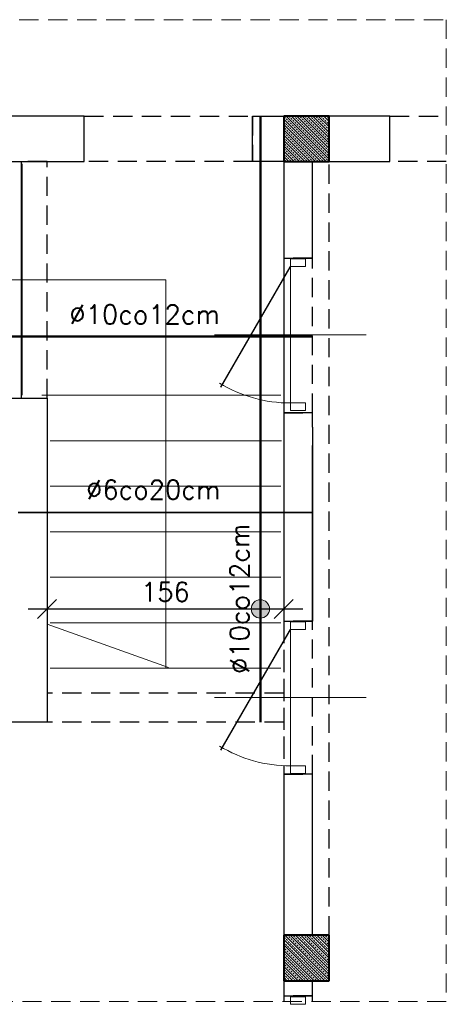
# Model space of a CAD drawing. Extents: x -19 to 9300416, y -12 to 10688993.
# Tile 45 of 106: x 4616289 to 4616570, y 5311730 to 5312379. Entities that reach past the tile are written whole.
import ezdxf

# ---------------------------------------------------------------- set-up
doc = ezdxf.new("R2010")
doc.units = 0
doc.header["$MEASUREMENT"] = 0
doc.linetypes.add('DASHED', pattern=[19.05, 12.7, -6.35])
for name, color, linetype, lineweight in [('K-BELKI', 5, 'DASHED', 30), ('K-OPISY', 252, 'Continuous', 15), ('K-SCIANY CIENKI', 163, 'Continuous', 30), ('K-SCIANY GRUBY', 195, 'Continuous', 40), ('K-STAL', 114, 'Continuous', 50), ('K-STAL CIENKI', 92, 'Continuous', 35), ('K-WIDOK', 45, 'Continuous', 20), ('K-WYMIARY', 7, 'Continuous', 15)]:
    doc.layers.add(name, color=color, linetype=linetype, lineweight=lineweight)
doc.layers.add('STOLARKA', color=4, linetype='Continuous')
doc.styles.add('Simplex', font='simplex.shx')
doc.dimstyles.new('1do50', dxfattribs={"dimscale": 5, "dimtxt": 2.5, "dimasz": 2.5, "dimexe": 2.5, "dimexo": 0.5, "dimgap": 1, "dimtad": 1, "dimdec": 1, "dimrnd": 0.5, "dimzin": 12, "dimdsep": 46, "dimtxsty": 'Simplex', "dimblk": 'OBLIQUE', "dimcen": 0.5, "dimdle": 2.5, "dimclrd": 256, "dimclre": 256, "dimclrt": 256, "dimadec": 1, "dimazin": 3, "dimtfac": 1, "dimtdec": 1, "dimtix": 1, "dimtmove": 0, "dimatfit": 3, "dimfxl": 0, "dimtolj": 1, "dimtzin": 0, "dimarcsym": 0})

# ---------------------------------------------------------------- blocks, each defined once
blk = doc.blocks.new('_Oblique')
at = {"color": 0, "linetype": 'ByBlock', "lineweight": -2}
blk.add_line((-0.5, -0.5), (0.5, 0.5), dxfattribs=at)
blk = doc.blocks.new('*D1487')
at = {"layer": 'Defpoints', "color": 0, "lineweight": 0, "ltscale": 40}
for p in [(4616307.03, 5311999.29), (4616463.03, 5311999.29), (4616463.03, 5311990.58)]:
    blk.add_point(p, dxfattribs=at)
at = {"layer": 'K-WYMIARY', "lineweight": -2, "ltscale": 40}
for p, q in [((4616307.03, 5311996.79), (4616307.03, 5311978.08)), ((4616463.03, 5311996.79), (4616463.03, 5311978.08)), ((4616294.53, 5311990.58), (4616475.53, 5311990.58))]:
    blk.add_line(p, q, dxfattribs=at)
at = {"layer": 'K-WYMIARY', "lineweight": -2, "ltscale": 40, "xscale": 12.5, "yscale": 12.5, "zscale": 12.5, "rotation": 180}
blk.add_blockref('_Oblique', (4616307.03, 5311990.58), dxfattribs=at)
at = {"layer": 'K-WYMIARY', "lineweight": -2, "ltscale": 40, "xscale": 12.5, "yscale": 12.5, "zscale": 12.5}
blk.add_blockref('_Oblique', (4616463.03, 5311990.58), dxfattribs=at)
at = {"layer": 'K-WYMIARY', "lineweight": 0, "ltscale": 40, "insert": (4616385.03, 5312001.83), "char_height": 12.5, "attachment_point": 5, "style": 'Simplex'}
blk.add_mtext('\\A1;156', dxfattribs=at)

msp = doc.modelspace()

# ---------------------------------------------------------------- hatches: boundary and pattern name
at = {"layer": 'K-OPISY'}
h = msp.add_hatch(color=256, dxfattribs=at)
edge = h.paths.add_edge_path()
edge.add_arc((4616447.63, 5311990.58), 6.06, 0, 360)

# ---------------------------------------------------------------- linework, layer by layer
at = {"layer": 'K-BELKI'}
for p, q in [((4616463.03, 5311934.98), (4616307.03, 5311934.98)), ((4616463.03, 5311916.03), (4616307.03, 5311916.03))]:
    msp.add_line(p, q, dxfattribs=at)
for points in [[(4616442.53, 5312285.45), (4616331.53, 5312285.45), (4616331.53, 5312315.45), (4616442.53, 5312315.45)], [(4616290.03, 5312129.44), (4616307.03, 5312129.44), (4616307.03, 5312285.45), (4616290.03, 5312285.45)], [(4616463.03, 5311775.45), (4616493.03, 5311775.45), (4616493.03, 5312285.45), (4616463.03, 5312285.45)], [(4616482.03, 5312221.82), (4616463.03, 5312221.82), (4616463.03, 5312119.82), (4616482.03, 5312119.82)], [(4616481.95, 5311982.61), (4616463.03, 5311982.61), (4616463.03, 5311881.61), (4616481.95, 5311881.61)]]:
    msp.add_lwpolyline(points, close=True, dxfattribs=at)
for points in [[(4616570.19, 5312285.45), (4616533.03, 5312285.45), (4616533.03, 5312315.45), (4616570.19, 5312315.45)], [(4616482.03, 5311731.86), (4616482.03, 5311735.45), (4616463.03, 5311735.45), (4616463.03, 5311731.86)]]:
    msp.add_lwpolyline(points, dxfattribs=at)
at = {"layer": 'K-OPISY'}
msp.add_circle((4616447.63, 5311990.58), 6.06, dxfattribs=at)
at = {"layer": 'K-SCIANY CIENKI'}
for p, q in [((4616331.53, 5312315.45), (4615943.03, 5312315.45)), ((4616331.53, 5312285.45), (4616331.53, 5312315.45)), ((4616442.53, 5312285.45), (4616442.53, 5312315.45)), ((4616442.53, 5312315.45), (4616463.03, 5312315.45)), ((4616463.03, 5312315.45), (4616463.03, 5312285.45)), ((4616533.03, 5312315.45), (4616493.03, 5312315.45)), ((4616493.03, 5312315.45), (4616493.03, 5312285.45)), ((4616533.03, 5312285.45), (4616533.03, 5312315.45)), ((4615943.03, 5312285.45), (4616331.53, 5312285.45)), ((4616463.03, 5312285.45), (4616442.53, 5312285.45)), ((4616482.03, 5312285.45), (4616463.03, 5312285.45)), ((4616463.03, 5312285.45), (4616463.03, 5312221.82)), ((4616482.03, 5312221.82), (4616482.03, 5312285.45)), ((4616493.03, 5312285.45), (4616533.03, 5312285.45)), ((4616463.03, 5312221.82), (4616482.03, 5312221.82)), ((4616099.03, 5312129.45), (4616307.03, 5312129.45)), ((4616307.03, 5312129.45), (4616307.03, 5311915.98)), ((4616482.03, 5312119.82), (4616463.03, 5312119.82)), ((4616463.03, 5312119.82), (4616463.03, 5311982.61)), ((4616482.03, 5312110.32), (4616482.03, 5312119.82)), ((4616482.03, 5312110.32), (4616481.95, 5311982.61)), ((4616482.03, 5311982.61), (4616482.03, 5312098.32)), ((4616463.03, 5311982.61), (4616482.03, 5311982.61)), ((4616307.03, 5311915.98), (4616241.53, 5311915.98)), ((4616482.03, 5311881.61), (4616463.03, 5311881.61)), ((4616463.03, 5311881.61), (4616463.03, 5311775.45)), ((4616482.03, 5311775.45), (4616482.03, 5311881.61)), ((4616463.03, 5311775.45), (4616482.03, 5311775.45)), ((4616482.03, 5311745.45), (4616463.03, 5311745.45)), ((4616463.03, 5311745.45), (4616463.03, 5311735.45)), ((4616482.03, 5311735.45), (4616482.03, 5311745.45)), ((4616463.03, 5311735.45), (4616482.03, 5311735.45))]:
    msp.add_line(p, q, dxfattribs=at)
at = {"layer": 'K-SCIANY GRUBY'}
for p, q in [((4616493.03, 5312315.45), (4616463.03, 5312315.45)), ((4616463.03, 5312315.45), (4616463.03, 5312285.45)), ((4616493.03, 5312285.45), (4616493.03, 5312315.45)), ((4616463.03, 5312285.45), (4616493.03, 5312285.45)), ((4616493.03, 5311775.45), (4616463.03, 5311775.45)), ((4616463.03, 5311775.45), (4616463.03, 5311745.45)), ((4616493.03, 5311745.45), (4616493.03, 5311775.45)), ((4616463.03, 5311745.45), (4616493.03, 5311745.45))]:
    msp.add_line(p, q, dxfattribs=at)
at = {"layer": 'K-STAL'}
for points in [[(4616447.63, 5312315.45), (4616447.63, 5311916.03)], [(4615913.03, 5312170.23), (4616482.03, 5312170.23)]]:
    msp.add_lwpolyline(points, dxfattribs=at)
at = {"layer": 'K-STAL CIENKI', "color": 2}
msp.add_lwpolyline([(4616288.03, 5312054.2), (4616481.99, 5312054.08)], dxfattribs=at)
at = {"layer": 'K-WIDOK', "linetype": 'Continuous', "lineweight": 0}
for p, q in [((4616464.63, 5312315.45), (4616493.03, 5312287.05)), ((4616466.39, 5312315.45), (4616467.24, 5312314.61)), ((4616468.16, 5312315.45), (4616493.03, 5312290.59)), ((4616469.93, 5312315.45), (4616470.33, 5312315.05)), ((4616471.7, 5312315.45), (4616493.03, 5312294.13)), ((4616475.23, 5312315.45), (4616493.03, 5312297.66)), ((4616477, 5312315.45), (4616477.84, 5312314.61)), ((4616478.77, 5312315.45), (4616493.03, 5312301.2)), ((4616480.54, 5312315.45), (4616480.94, 5312315.05)), ((4616482.3, 5312315.45), (4616493.03, 5312304.73)), ((4616485.84, 5312315.45), (4616493.03, 5312308.27)), ((4616487.61, 5312315.45), (4616488.45, 5312314.61)), ((4616489.38, 5312315.45), (4616493.03, 5312311.8)), ((4616491.14, 5312315.45), (4616491.54, 5312315.05)), ((4616492.91, 5312315.45), (4616493.03, 5312315.34)), ((4616463.03, 5312313.52), (4616491.09, 5312285.45)), ((4616463.03, 5312311.75), (4616463.7, 5312311.07)), ((4616463.03, 5312309.98), (4616487.56, 5312285.45)), ((4616463.26, 5312315.05), (4616464.14, 5312314.17)), ((4616464.14, 5312310.63), (4616465.03, 5312309.75)), ((4616464.59, 5312313.73), (4616465.47, 5312312.84)), ((4616465.47, 5312309.31), (4616466.35, 5312308.42)), ((4616465.91, 5312312.4), (4616466.8, 5312311.52)), ((4616467.24, 5312311.07), (4616468.12, 5312310.19)), ((4616467.68, 5312314.17), (4616468.56, 5312313.28)), ((4616468.56, 5312309.75), (4616469.45, 5312308.86)), ((4616469.01, 5312312.84), (4616469.89, 5312311.96)), ((4616470.33, 5312311.52), (4616471.22, 5312310.63)), ((4616470.77, 5312314.61), (4616471.66, 5312313.73)), ((4616471.66, 5312310.19), (4616472.54, 5312309.31)), ((4616472.1, 5312313.28), (4616472.98, 5312312.4)), ((4616473.42, 5312311.96), (4616474.31, 5312311.07)), ((4616473.87, 5312315.05), (4616474.75, 5312314.17)), ((4616474.75, 5312310.63), (4616475.63, 5312309.75)), ((4616475.19, 5312313.73), (4616476.08, 5312312.84)), ((4616476.08, 5312309.31), (4616476.96, 5312308.42)), ((4616476.52, 5312312.4), (4616477.4, 5312311.52)), ((4616477.84, 5312311.07), (4616478.73, 5312310.19)), ((4616478.29, 5312314.17), (4616479.17, 5312313.28)), ((4616479.17, 5312309.75), (4616480.05, 5312308.86)), ((4616479.61, 5312312.84), (4616480.5, 5312311.96)), ((4616480.94, 5312311.52), (4616481.82, 5312310.63)), ((4616481.38, 5312314.61), (4616482.26, 5312313.73)), ((4616482.26, 5312310.19), (4616483.15, 5312309.31)), ((4616482.71, 5312313.28), (4616483.59, 5312312.4)), ((4616484.03, 5312311.96), (4616484.92, 5312311.07)), ((4616484.47, 5312315.05), (4616485.36, 5312314.17)), ((4616485.36, 5312310.63), (4616486.24, 5312309.75)), ((4616485.8, 5312313.73), (4616486.68, 5312312.84)), ((4616486.68, 5312309.31), (4616487.57, 5312308.42)), ((4616487.12, 5312312.4), (4616488.01, 5312311.52)), ((4616488.45, 5312311.07), (4616489.33, 5312310.19)), ((4616488.89, 5312314.17), (4616489.78, 5312313.28)), ((4616489.78, 5312309.75), (4616490.66, 5312308.86)), ((4616490.22, 5312312.84), (4616491.1, 5312311.96)), ((4616491.54, 5312311.52), (4616492.43, 5312310.63)), ((4616491.99, 5312314.61), (4616492.87, 5312313.73)), ((4616492.87, 5312310.19), (4616493.03, 5312310.04)), ((4616463.03, 5312308.22), (4616463.26, 5312307.98)), ((4616463.03, 5312306.45), (4616484.02, 5312285.45)), ((4616463.03, 5312302.91), (4616480.48, 5312285.45)), ((4616463.26, 5312304.45), (4616464.14, 5312303.56)), ((4616463.7, 5312307.54), (4616464.59, 5312306.66)), ((4616464.59, 5312303.12), (4616465.47, 5312302.24)), ((4616465.03, 5312306.21), (4616465.91, 5312305.33)), ((4616466.35, 5312304.89), (4616467.24, 5312304)), ((4616466.8, 5312307.98), (4616467.68, 5312307.1)), ((4616467.68, 5312303.56), (4616468.56, 5312302.68)), ((4616468.12, 5312306.66), (4616469.01, 5312305.77)), ((4616469.45, 5312305.33), (4616470.33, 5312304.45)), ((4616469.89, 5312308.42), (4616470.77, 5312307.54)), ((4616470.77, 5312304), (4616471.66, 5312303.12)), ((4616471.22, 5312307.1), (4616472.1, 5312306.21)), ((4616472.1, 5312302.68), (4616472.98, 5312301.79)), ((4616472.54, 5312305.77), (4616473.42, 5312304.89)), ((4616472.98, 5312308.86), (4616473.87, 5312307.98)), ((4616473.87, 5312304.45), (4616474.75, 5312303.56)), ((4616474.31, 5312307.54), (4616475.19, 5312306.66)), ((4616475.19, 5312303.12), (4616476.08, 5312302.24)), ((4616475.63, 5312306.21), (4616476.52, 5312305.33)), ((4616476.96, 5312304.89), (4616477.84, 5312304)), ((4616477.4, 5312307.98), (4616478.29, 5312307.1)), ((4616478.29, 5312303.56), (4616479.17, 5312302.68)), ((4616478.73, 5312306.66), (4616479.61, 5312305.77)), ((4616480.05, 5312305.33), (4616480.94, 5312304.45)), ((4616480.5, 5312308.42), (4616481.38, 5312307.54)), ((4616481.38, 5312304), (4616482.26, 5312303.12)), ((4616481.82, 5312307.1), (4616482.71, 5312306.21)), ((4616482.71, 5312302.68), (4616483.59, 5312301.79)), ((4616483.15, 5312305.77), (4616484.03, 5312304.89)), ((4616483.59, 5312308.86), (4616484.47, 5312307.98)), ((4616484.47, 5312304.45), (4616485.36, 5312303.56)), ((4616484.92, 5312307.54), (4616485.8, 5312306.66)), ((4616485.8, 5312303.12), (4616486.68, 5312302.24)), ((4616486.24, 5312306.21), (4616487.12, 5312305.33)), ((4616487.57, 5312304.89), (4616488.45, 5312304)), ((4616488.01, 5312307.98), (4616488.89, 5312307.1)), ((4616488.89, 5312303.56), (4616489.78, 5312302.68)), ((4616489.33, 5312306.66), (4616490.22, 5312305.77)), ((4616490.66, 5312305.33), (4616491.54, 5312304.45)), ((4616491.1, 5312308.42), (4616491.99, 5312307.54)), ((4616491.99, 5312304), (4616492.87, 5312303.12)), ((4616492.43, 5312307.1), (4616493.03, 5312306.5)), ((4616463.03, 5312301.14), (4616463.7, 5312300.47)), ((4616463.03, 5312299.38), (4616476.95, 5312285.45)), ((4616463.03, 5312297.61), (4616463.26, 5312297.37)), ((4616463.7, 5312296.93), (4616464.59, 5312296.05)), ((4616464.14, 5312300.03), (4616465.03, 5312299.14)), ((4616465.47, 5312298.7), (4616466.35, 5312297.82)), ((4616465.91, 5312301.79), (4616466.8, 5312300.91)), ((4616466.8, 5312297.37), (4616467.68, 5312296.49)), ((4616467.24, 5312300.47), (4616468.12, 5312299.58)), ((4616468.12, 5312296.05), (4616469.01, 5312295.16)), ((4616468.56, 5312299.14), (4616469.45, 5312298.26)), ((4616469.01, 5312302.24), (4616469.89, 5312301.35)), ((4616469.89, 5312297.82), (4616470.77, 5312296.93)), ((4616470.33, 5312300.91), (4616471.22, 5312300.03)), ((4616471.22, 5312296.49), (4616472.1, 5312295.61)), ((4616471.66, 5312299.58), (4616472.54, 5312298.7)), ((4616472.98, 5312298.26), (4616473.87, 5312297.37)), ((4616473.42, 5312301.35), (4616474.31, 5312300.47)), ((4616474.31, 5312296.93), (4616475.19, 5312296.05)), ((4616474.75, 5312300.03), (4616475.63, 5312299.14)), ((4616476.08, 5312298.7), (4616476.96, 5312297.82)), ((4616476.52, 5312301.79), (4616477.4, 5312300.91)), ((4616477.4, 5312297.37), (4616478.29, 5312296.49)), ((4616477.84, 5312300.47), (4616478.73, 5312299.58)), ((4616478.73, 5312296.05), (4616479.61, 5312295.16)), ((4616479.17, 5312299.14), (4616480.05, 5312298.26)), ((4616479.61, 5312302.24), (4616480.5, 5312301.35)), ((4616480.5, 5312297.82), (4616481.38, 5312296.93)), ((4616480.94, 5312300.91), (4616481.82, 5312300.03)), ((4616481.82, 5312296.49), (4616482.71, 5312295.61)), ((4616482.26, 5312299.58), (4616483.15, 5312298.7)), ((4616483.59, 5312298.26), (4616484.47, 5312297.37)), ((4616484.03, 5312301.35), (4616484.92, 5312300.47)), ((4616484.92, 5312296.93), (4616485.8, 5312296.05)), ((4616485.36, 5312300.03), (4616486.24, 5312299.14)), ((4616486.68, 5312298.7), (4616487.57, 5312297.82)), ((4616487.12, 5312301.79), (4616488.01, 5312300.91)), ((4616488.01, 5312297.37), (4616488.89, 5312296.49)), ((4616488.45, 5312300.47), (4616489.33, 5312299.58)), ((4616489.33, 5312296.05), (4616490.22, 5312295.16)), ((4616489.78, 5312299.14), (4616490.66, 5312298.26)), ((4616490.22, 5312302.24), (4616491.1, 5312301.35)), ((4616491.1, 5312297.82), (4616491.99, 5312296.93)), ((4616491.54, 5312300.91), (4616492.43, 5312300.03)), ((4616492.43, 5312296.49), (4616493.03, 5312295.89)), ((4616492.87, 5312299.58), (4616493.03, 5312299.43)), ((4616463.03, 5312295.84), (4616473.41, 5312285.45)), ((4616463.03, 5312292.31), (4616469.88, 5312285.45)), ((4616463.03, 5312290.54), (4616463.7, 5312289.86)), ((4616463.26, 5312293.84), (4616464.14, 5312292.95)), ((4616464.14, 5312289.42), (4616465.03, 5312288.54)), ((4616464.59, 5312292.51), (4616465.47, 5312291.63)), ((4616465.03, 5312295.61), (4616465.91, 5312294.72)), ((4616465.91, 5312291.19), (4616466.8, 5312290.3)), ((4616466.35, 5312294.28), (4616467.24, 5312293.4)), ((4616467.24, 5312289.86), (4616468.12, 5312288.98)), ((4616467.68, 5312292.95), (4616468.56, 5312292.07)), ((4616469.01, 5312291.63), (4616469.89, 5312290.75)), ((4616469.45, 5312294.72), (4616470.33, 5312293.84)), ((4616470.33, 5312290.3), (4616471.22, 5312289.42)), ((4616470.77, 5312293.4), (4616471.66, 5312292.51)), ((4616472.1, 5312292.07), (4616472.98, 5312291.19)), ((4616472.54, 5312295.16), (4616473.42, 5312294.28)), ((4616473.42, 5312290.75), (4616474.31, 5312289.86)), ((4616473.87, 5312293.84), (4616474.75, 5312292.95)), ((4616474.75, 5312289.42), (4616475.63, 5312288.54)), ((4616475.19, 5312292.51), (4616476.08, 5312291.63)), ((4616475.63, 5312295.61), (4616476.52, 5312294.72)), ((4616476.52, 5312291.19), (4616477.4, 5312290.3)), ((4616476.96, 5312294.28), (4616477.84, 5312293.4)), ((4616477.84, 5312289.86), (4616478.73, 5312288.98)), ((4616478.29, 5312292.95), (4616479.17, 5312292.07)), ((4616479.61, 5312291.63), (4616480.5, 5312290.75)), ((4616480.05, 5312294.72), (4616480.94, 5312293.84)), ((4616480.94, 5312290.3), (4616481.82, 5312289.42)), ((4616481.38, 5312293.4), (4616482.26, 5312292.51)), ((4616482.71, 5312292.07), (4616483.59, 5312291.19)), ((4616483.15, 5312295.16), (4616484.03, 5312294.28)), ((4616484.03, 5312290.75), (4616484.92, 5312289.86)), ((4616484.47, 5312293.84), (4616485.36, 5312292.95)), ((4616485.36, 5312289.42), (4616486.24, 5312288.54)), ((4616485.8, 5312292.51), (4616486.68, 5312291.63)), ((4616486.24, 5312295.61), (4616487.12, 5312294.72)), ((4616487.12, 5312291.19), (4616488.01, 5312290.3)), ((4616487.57, 5312294.28), (4616488.45, 5312293.4)), ((4616488.45, 5312289.86), (4616489.33, 5312288.98)), ((4616488.89, 5312292.95), (4616489.78, 5312292.07)), ((4616490.22, 5312291.63), (4616491.1, 5312290.75)), ((4616490.66, 5312294.72), (4616491.54, 5312293.84)), ((4616491.54, 5312290.3), (4616492.43, 5312289.42)), ((4616491.99, 5312293.4), (4616492.87, 5312292.51)), ((4616463.03, 5312288.77), (4616466.34, 5312285.45)), ((4616463.03, 5312287), (4616463.26, 5312286.77)), ((4616463.7, 5312286.33), (4616464.57, 5312285.45)), ((4616465.47, 5312288.09), (4616466.35, 5312287.21)), ((4616466.8, 5312286.77), (4616467.68, 5312285.88)), ((4616468.56, 5312288.54), (4616469.45, 5312287.65)), ((4616469.89, 5312287.21), (4616470.77, 5312286.33)), ((4616471.22, 5312285.88), (4616471.65, 5312285.45)), ((4616471.66, 5312288.98), (4616472.54, 5312288.09)), ((4616472.98, 5312287.65), (4616473.87, 5312286.77)), ((4616474.31, 5312286.33), (4616475.18, 5312285.45)), ((4616476.08, 5312288.09), (4616476.96, 5312287.21)), ((4616477.4, 5312286.77), (4616478.29, 5312285.88)), ((4616479.17, 5312288.54), (4616480.05, 5312287.65)), ((4616480.5, 5312287.21), (4616481.38, 5312286.33)), ((4616481.82, 5312285.88), (4616482.25, 5312285.45)), ((4616482.26, 5312288.98), (4616483.15, 5312288.09)), ((4616483.59, 5312287.65), (4616484.47, 5312286.77)), ((4616484.92, 5312286.33), (4616485.79, 5312285.45)), ((4616486.68, 5312288.09), (4616487.57, 5312287.21)), ((4616488.01, 5312286.77), (4616488.89, 5312285.88)), ((4616489.78, 5312288.54), (4616490.66, 5312287.65)), ((4616491.1, 5312287.21), (4616491.99, 5312286.33)), ((4616492.43, 5312285.88), (4616492.86, 5312285.45)), ((4616492.87, 5312288.98), (4616493.03, 5312288.82)), ((4616463.03, 5311772.58), (4616490.15, 5311745.45)), ((4616463.03, 5311770.81), (4616463.7, 5311770.14)), ((4616463.26, 5311774.12), (4616464.14, 5311773.23)), ((4616463.69, 5311775.45), (4616493.03, 5311746.12)), ((4616464.59, 5311772.79), (4616465.47, 5311771.91)), ((4616465.46, 5311775.45), (4616465.91, 5311775)), ((4616465.91, 5311771.46), (4616466.8, 5311770.58)), ((4616466.35, 5311774.56), (4616467.24, 5311773.67)), ((4616467.23, 5311775.45), (4616493.03, 5311749.65)), ((4616467.68, 5311773.23), (4616468.56, 5311772.35)), ((4616468.99, 5311775.45), (4616469.01, 5311775.44)), ((4616469.01, 5311771.91), (4616469.89, 5311771.02)), ((4616469.45, 5311775), (4616470.33, 5311774.12)), ((4616470.33, 5311770.58), (4616471.22, 5311769.7)), ((4616470.76, 5311775.45), (4616493.03, 5311753.19)), ((4616470.77, 5311773.67), (4616471.66, 5311772.79)), ((4616472.1, 5311772.35), (4616472.98, 5311771.46)), ((4616472.54, 5311775.44), (4616473.42, 5311774.56)), ((4616473.42, 5311771.02), (4616474.31, 5311770.14)), ((4616473.87, 5311774.12), (4616474.75, 5311773.23)), ((4616474.3, 5311775.45), (4616493.03, 5311756.72)), ((4616475.19, 5311772.79), (4616476.08, 5311771.91)), ((4616476.06, 5311775.45), (4616476.52, 5311775)), ((4616476.52, 5311771.46), (4616477.4, 5311770.58)), ((4616476.96, 5311774.56), (4616477.84, 5311773.67)), ((4616477.83, 5311775.45), (4616493.03, 5311760.26)), ((4616478.29, 5311773.23), (4616479.17, 5311772.35)), ((4616479.6, 5311775.45), (4616479.61, 5311775.44)), ((4616479.61, 5311771.91), (4616480.5, 5311771.02)), ((4616480.05, 5311775), (4616480.94, 5311774.12)), ((4616480.94, 5311770.58), (4616481.82, 5311769.7)), ((4616481.37, 5311775.45), (4616493.03, 5311763.8)), ((4616481.38, 5311773.67), (4616482.26, 5311772.79)), ((4616482.71, 5311772.35), (4616483.59, 5311771.46)), ((4616483.15, 5311775.44), (4616484.03, 5311774.56)), ((4616484.03, 5311771.02), (4616484.92, 5311770.14)), ((4616484.47, 5311774.12), (4616485.36, 5311773.23)), ((4616484.9, 5311775.45), (4616493.03, 5311767.33)), ((4616485.8, 5311772.79), (4616486.68, 5311771.91)), ((4616486.67, 5311775.45), (4616487.12, 5311775)), ((4616487.12, 5311771.46), (4616488.01, 5311770.58)), ((4616487.57, 5311774.56), (4616488.45, 5311773.67)), ((4616488.44, 5311775.45), (4616493.03, 5311770.87)), ((4616488.89, 5311773.23), (4616489.78, 5311772.35)), ((4616490.21, 5311775.45), (4616490.22, 5311775.44)), ((4616490.22, 5311771.91), (4616491.1, 5311771.02)), ((4616490.66, 5311775), (4616491.54, 5311774.12)), ((4616491.54, 5311770.58), (4616492.43, 5311769.7)), ((4616491.97, 5311775.45), (4616493.03, 5311774.4)), ((4616491.99, 5311773.67), (4616492.87, 5311772.79)), ((4616463.03, 5311769.05), (4616486.62, 5311745.45)), ((4616463.03, 5311767.28), (4616463.26, 5311767.04)), ((4616463.03, 5311765.51), (4616483.08, 5311745.45)), ((4616463.7, 5311766.6), (4616464.59, 5311765.72)), ((4616464.14, 5311769.7), (4616465.03, 5311768.81)), ((4616465.03, 5311765.28), (4616465.91, 5311764.39)), ((4616465.47, 5311768.37), (4616466.35, 5311767.49)), ((4616466.35, 5311763.95), (4616467.24, 5311763.07)), ((4616466.8, 5311767.04), (4616467.68, 5311766.16)), ((4616467.24, 5311770.14), (4616468.12, 5311769.25)), ((4616468.12, 5311765.72), (4616469.01, 5311764.83)), ((4616468.56, 5311768.81), (4616469.45, 5311767.93)), ((4616469.45, 5311764.39), (4616470.33, 5311763.51)), ((4616469.89, 5311767.49), (4616470.77, 5311766.6)), ((4616471.22, 5311766.16), (4616472.1, 5311765.28)), ((4616471.66, 5311769.25), (4616472.54, 5311768.37)), ((4616472.54, 5311764.83), (4616473.42, 5311763.95)), ((4616472.98, 5311767.93), (4616473.87, 5311767.04)), ((4616474.31, 5311766.6), (4616475.19, 5311765.72)), ((4616474.75, 5311769.7), (4616475.63, 5311768.81)), ((4616475.63, 5311765.28), (4616476.52, 5311764.39)), ((4616476.08, 5311768.37), (4616476.96, 5311767.49)), ((4616476.96, 5311763.95), (4616477.84, 5311763.07)), ((4616477.4, 5311767.04), (4616478.29, 5311766.16)), ((4616477.84, 5311770.14), (4616478.73, 5311769.25)), ((4616478.73, 5311765.72), (4616479.61, 5311764.83)), ((4616479.17, 5311768.81), (4616480.05, 5311767.93)), ((4616480.05, 5311764.39), (4616480.94, 5311763.51)), ((4616480.5, 5311767.49), (4616481.38, 5311766.6)), ((4616481.82, 5311766.16), (4616482.71, 5311765.28)), ((4616482.26, 5311769.25), (4616483.15, 5311768.37)), ((4616483.15, 5311764.83), (4616484.03, 5311763.95)), ((4616483.59, 5311767.93), (4616484.47, 5311767.04)), ((4616484.92, 5311766.6), (4616485.8, 5311765.72)), ((4616485.36, 5311769.7), (4616486.24, 5311768.81)), ((4616486.24, 5311765.28), (4616487.12, 5311764.39)), ((4616486.68, 5311768.37), (4616487.57, 5311767.49)), ((4616487.57, 5311763.95), (4616488.45, 5311763.07)), ((4616488.01, 5311767.04), (4616488.89, 5311766.16)), ((4616488.45, 5311770.14), (4616489.33, 5311769.25)), ((4616489.33, 5311765.72), (4616490.22, 5311764.83)), ((4616489.78, 5311768.81), (4616490.66, 5311767.93)), ((4616490.66, 5311764.39), (4616491.54, 5311763.51)), ((4616491.1, 5311767.49), (4616491.99, 5311766.6)), ((4616492.43, 5311766.16), (4616493.03, 5311765.56)), ((4616492.87, 5311769.25), (4616493.03, 5311769.1)), ((4616463.03, 5311761.98), (4616479.55, 5311745.45)), ((4616463.03, 5311760.21), (4616463.7, 5311759.53)), ((4616463.03, 5311758.44), (4616476.01, 5311745.45)), ((4616463.26, 5311763.51), (4616464.14, 5311762.62)), ((4616464.14, 5311759.09), (4616465.03, 5311758.21)), ((4616464.59, 5311762.18), (4616465.47, 5311761.3)), ((4616465.47, 5311757.76), (4616466.35, 5311756.88)), ((4616465.91, 5311760.86), (4616466.8, 5311759.97)), ((4616467.24, 5311759.53), (4616468.12, 5311758.65)), ((4616467.68, 5311762.62), (4616468.56, 5311761.74)), ((4616468.56, 5311758.21), (4616469.45, 5311757.32)), ((4616469.01, 5311761.3), (4616469.89, 5311760.42)), ((4616470.33, 5311759.97), (4616471.22, 5311759.09)), ((4616470.77, 5311763.07), (4616471.66, 5311762.18)), ((4616471.66, 5311758.65), (4616472.54, 5311757.76)), ((4616472.1, 5311761.74), (4616472.98, 5311760.86)), ((4616472.98, 5311757.32), (4616473.87, 5311756.44)), ((4616473.42, 5311760.42), (4616474.31, 5311759.53)), ((4616473.87, 5311763.51), (4616474.75, 5311762.62)), ((4616474.75, 5311759.09), (4616475.63, 5311758.21)), ((4616475.19, 5311762.18), (4616476.08, 5311761.3)), ((4616476.08, 5311757.76), (4616476.96, 5311756.88)), ((4616476.52, 5311760.86), (4616477.4, 5311759.97)), ((4616477.84, 5311759.53), (4616478.73, 5311758.65)), ((4616478.29, 5311762.62), (4616479.17, 5311761.74)), ((4616479.17, 5311758.21), (4616480.05, 5311757.32)), ((4616479.61, 5311761.3), (4616480.5, 5311760.42)), ((4616480.94, 5311759.97), (4616481.82, 5311759.09)), ((4616481.38, 5311763.07), (4616482.26, 5311762.18)), ((4616482.26, 5311758.65), (4616483.15, 5311757.76)), ((4616482.71, 5311761.74), (4616483.59, 5311760.86)), ((4616483.59, 5311757.32), (4616484.47, 5311756.44)), ((4616484.03, 5311760.42), (4616484.92, 5311759.53)), ((4616484.47, 5311763.51), (4616485.36, 5311762.62)), ((4616485.36, 5311759.09), (4616486.24, 5311758.21)), ((4616485.8, 5311762.18), (4616486.68, 5311761.3)), ((4616486.68, 5311757.76), (4616487.57, 5311756.88)), ((4616487.12, 5311760.86), (4616488.01, 5311759.97)), ((4616488.45, 5311759.53), (4616489.33, 5311758.65)), ((4616488.89, 5311762.62), (4616489.78, 5311761.74)), ((4616489.78, 5311758.21), (4616490.66, 5311757.32)), ((4616490.22, 5311761.3), (4616491.1, 5311760.42)), ((4616491.54, 5311759.97), (4616492.43, 5311759.09)), ((4616491.99, 5311763.07), (4616492.87, 5311762.18)), ((4616492.87, 5311758.65), (4616493.03, 5311758.49)), ((4616463.03, 5311756.67), (4616463.26, 5311756.44)), ((4616463.03, 5311754.9), (4616472.48, 5311745.45)), ((4616463.03, 5311751.37), (4616468.94, 5311745.45)), ((4616463.26, 5311752.9), (4616464.14, 5311752.02)), ((4616463.7, 5311756), (4616464.59, 5311755.11)), ((4616464.59, 5311751.58), (4616465.47, 5311750.69)), ((4616465.03, 5311754.67), (4616465.91, 5311753.79)), ((4616466.35, 5311753.34), (4616467.24, 5311752.46)), ((4616466.8, 5311756.44), (4616467.68, 5311755.55)), ((4616467.68, 5311752.02), (4616468.56, 5311751.13)), ((4616468.12, 5311755.11), (4616469.01, 5311754.23)), ((4616469.45, 5311753.79), (4616470.33, 5311752.9)), ((4616469.89, 5311756.88), (4616470.77, 5311756)), ((4616470.77, 5311752.46), (4616471.66, 5311751.58)), ((4616471.22, 5311755.55), (4616472.1, 5311754.67)), ((4616472.1, 5311751.13), (4616472.98, 5311750.25)), ((4616472.54, 5311754.23), (4616473.42, 5311753.34)), ((4616473.87, 5311752.9), (4616474.75, 5311752.02)), ((4616474.31, 5311756), (4616475.19, 5311755.11)), ((4616475.19, 5311751.58), (4616476.08, 5311750.69)), ((4616475.63, 5311754.67), (4616476.52, 5311753.79)), ((4616476.96, 5311753.34), (4616477.84, 5311752.46)), ((4616477.4, 5311756.44), (4616478.29, 5311755.55)), ((4616478.29, 5311752.02), (4616479.17, 5311751.13)), ((4616478.73, 5311755.11), (4616479.61, 5311754.23)), ((4616480.05, 5311753.79), (4616480.94, 5311752.9)), ((4616480.5, 5311756.88), (4616481.38, 5311756)), ((4616481.38, 5311752.46), (4616482.26, 5311751.58)), ((4616481.82, 5311755.55), (4616482.71, 5311754.67)), ((4616482.71, 5311751.13), (4616483.59, 5311750.25)), ((4616483.15, 5311754.23), (4616484.03, 5311753.34)), ((4616484.47, 5311752.9), (4616485.36, 5311752.02)), ((4616484.92, 5311756), (4616485.8, 5311755.11)), ((4616485.8, 5311751.58), (4616486.68, 5311750.69)), ((4616486.24, 5311754.67), (4616487.12, 5311753.79)), ((4616487.57, 5311753.34), (4616488.45, 5311752.46)), ((4616488.01, 5311756.44), (4616488.89, 5311755.55)), ((4616488.89, 5311752.02), (4616489.78, 5311751.13)), ((4616489.33, 5311755.11), (4616490.22, 5311754.23)), ((4616490.66, 5311753.79), (4616491.54, 5311752.9)), ((4616491.1, 5311756.88), (4616491.99, 5311756)), ((4616491.99, 5311752.46), (4616492.87, 5311751.58)), ((4616492.43, 5311755.55), (4616493.03, 5311754.96)), ((4616463.03, 5311749.6), (4616463.7, 5311748.92)), ((4616463.03, 5311747.83), (4616465.41, 5311745.45)), ((4616463.03, 5311746.07), (4616463.26, 5311745.83)), ((4616464.14, 5311748.48), (4616465.03, 5311747.6)), ((4616465.47, 5311747.16), (4616466.35, 5311746.27)), ((4616465.91, 5311750.25), (4616466.8, 5311749.37)), ((4616466.8, 5311745.83), (4616467.17, 5311745.45)), ((4616467.24, 5311748.92), (4616468.12, 5311748.04)), ((4616468.56, 5311747.6), (4616469.45, 5311746.71)), ((4616469.01, 5311750.69), (4616469.89, 5311749.81)), ((4616469.89, 5311746.27), (4616470.71, 5311745.45)), ((4616470.33, 5311749.37), (4616471.22, 5311748.48)), ((4616471.66, 5311748.04), (4616472.54, 5311747.16)), ((4616472.98, 5311746.71), (4616473.87, 5311745.83)), ((4616473.42, 5311749.81), (4616474.31, 5311748.92)), ((4616474.75, 5311748.48), (4616475.63, 5311747.6)), ((4616476.08, 5311747.16), (4616476.96, 5311746.27)), ((4616476.52, 5311750.25), (4616477.4, 5311749.37)), ((4616477.4, 5311745.83), (4616477.78, 5311745.45)), ((4616477.84, 5311748.92), (4616478.73, 5311748.04)), ((4616479.17, 5311747.6), (4616480.05, 5311746.71)), ((4616479.61, 5311750.69), (4616480.5, 5311749.81)), ((4616480.5, 5311746.27), (4616481.32, 5311745.45)), ((4616480.94, 5311749.37), (4616481.82, 5311748.48)), ((4616482.26, 5311748.04), (4616483.15, 5311747.16)), ((4616483.59, 5311746.71), (4616484.47, 5311745.83)), ((4616484.03, 5311749.81), (4616484.92, 5311748.92)), ((4616485.36, 5311748.48), (4616486.24, 5311747.6)), ((4616486.68, 5311747.16), (4616487.57, 5311746.27)), ((4616487.12, 5311750.25), (4616488.01, 5311749.37)), ((4616488.01, 5311745.83), (4616488.39, 5311745.45)), ((4616488.45, 5311748.92), (4616489.33, 5311748.04)), ((4616489.78, 5311747.6), (4616490.66, 5311746.71)), ((4616490.22, 5311750.69), (4616491.1, 5311749.81)), ((4616491.1, 5311746.27), (4616491.92, 5311745.45)), ((4616491.54, 5311749.37), (4616492.43, 5311748.48)), ((4616492.87, 5311748.04), (4616493.03, 5311747.89))]:
    msp.add_line(p, q, dxfattribs=at)
at = {"layer": 'K-WYMIARY', "lineweight": 15}
for p, q in [((4616307.03, 5312285.45), (4616290.03, 5312285.45)), ((4616290.03, 5312285.45), (4616290.03, 5312129.44)), ((4616290.56, 5312131.45), (4616290.56, 5312283.95)), ((4616020.78, 5312207.45), (4616385.28, 5312207.45)), ((4616385.28, 5312207.45), (4616385.28, 5311951.45)), ((4616290.03, 5312129.44), (4616307.03, 5312129.44)), ((4616303.56, 5312131.45), (4616461.06, 5312131.45)), ((4616309.03, 5312101.45), (4616461.53, 5312101.45)), ((4616309.03, 5312071.45), (4616461.06, 5312071.45)), ((4616309.03, 5312041.45), (4616461.06, 5312041.45)), ((4616309.03, 5312011.45), (4616461.06, 5312011.45)), ((4616387.06, 5311951.95), (4616307.06, 5311980.64)), ((4616309.03, 5311981.45), (4616461.06, 5311981.45)), ((4616309.03, 5311951.45), (4616461.06, 5311951.45)), ((4616482.01, 5311810.11), (4616482.02, 5311810.11))]:
    msp.add_line(p, q, dxfattribs=at).dxf.unprotected_set("ltscale", 0)
at = {"layer": 'K-WYMIARY', "linetype": 'DASHED', "lineweight": 0}
msp.add_lwpolyline([(4615850.61, 5312378.98), (4616570.19, 5312378.98), (4616570.19, 5311731.86), (4615850.61, 5311731.86)], close=True, dxfattribs=at)
at = {"layer": 'STOLARKA', "color": 252, "linetype": 'Continuous', "lineweight": 0}
for p, q in [((4616467.45, 5312126.32), (4616467.45, 5312216.32)), ((4616417.45, 5312171.32), (4616517.45, 5312171.32)), ((4616467.45, 5311887.11), (4616467.45, 5311977.11)), ((4616417.45, 5311932.11), (4616517.45, 5311932.11))]:
    msp.add_line(p, q, dxfattribs=at)
for points in [[(4616477.45, 5312216.32), (4616467.45, 5312216.32), (4616467.45, 5312221.32), (4616477.45, 5312221.32)], [(4616477.45, 5312126.32), (4616467.45, 5312126.32), (4616467.45, 5312121.32), (4616477.45, 5312121.32)], [(4616477.45, 5311977.11), (4616467.45, 5311977.11), (4616467.45, 5311982.11), (4616477.45, 5311982.11)], [(4616477.45, 5311887.11), (4616467.45, 5311887.11), (4616467.45, 5311882.11), (4616477.45, 5311882.11)], [(4616477.45, 5311729.95), (4616467.45, 5311729.95), (4616467.45, 5311734.95), (4616477.45, 5311734.95)]]:
    msp.add_lwpolyline(points, close=True, dxfattribs=at)
at = {"layer": 'STOLARKA', "color": 252, "linetype": 'Continuous', "lineweight": 0, "const_width": 1}
for points in [[(4616467.45, 5312216.32), (4616421.45, 5312136.65)], [(4616467.45, 5311977.11), (4616421.45, 5311897.43)]]:
    msp.add_lwpolyline(points, dxfattribs=at)
at = {"layer": 'STOLARKA', "color": 252, "linetype": 'Continuous', "lineweight": 0}
for centre in [(4616467.45, 5312216.32), (4616467.45, 5311977.11)]:
    msp.add_arc(centre, 90, 238.72666, 270, dxfattribs=at)

# ---------------------------------------------------------------- texts
at = {"layer": 'K-OPISY', "char_height": 12.5, "attachment_point": 9, "style": 'Simplex'}
for s, insert in [('{\\C7;%%C10co12cm}', (4616420.93, 5312178.44)), ('{\\C7;%%C6co20cm}', (4616421.23, 5312062.93))]:
    msp.add_mtext(s, dxfattribs=dict(at, insert=insert))
at = {"layer": 'K-OPISY', "insert": (4616440.19, 5312046.88), "char_height": 12.5, "attachment_point": 9, "rotation": 90, "style": 'Simplex'}
msp.add_mtext('{\\C7;%%C10co12cm}', dxfattribs=at)

# ---------------------------------------------------------------- dimensions: what is measured, and where the dimension line sits
at = {"layer": 'K-WYMIARY', "lineweight": 0, "ltscale": 40}
dim = msp.add_linear_dim(base=(4616463.03, 5311990.58), p1=(4616307.03, 5311999.29), p2=(4616463.03, 5311999.29), dimstyle='1do50', override={"dimfxl": 75}, dxfattribs=at)
dim.commit()
dim.dimension.update_dxf_attribs({"geometry": '*D1487', "text_midpoint": (4616385.03, 5312001.83)})

doc.saveas('drawing.dxf')
